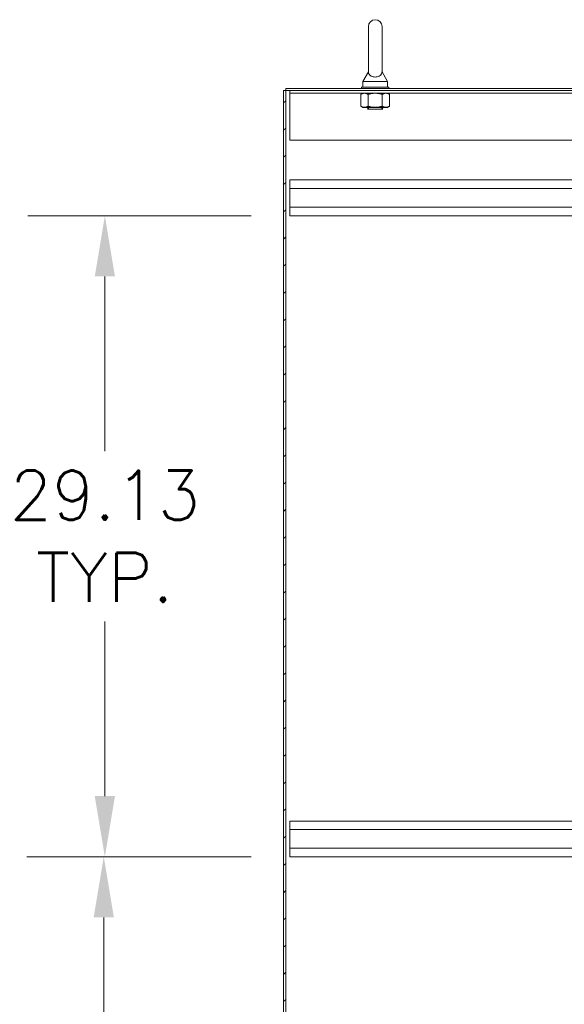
# Model space of a CAD drawing. Header units: inches. Extents: x 4 to 472, y 10 to 298.
# Tile 6 of 50: x 84 to 108, y 171 to 216. Entities that reach past the tile are written whole.
import ezdxf

# ---------------------------------------------------------------- set-up
doc = ezdxf.new("R2010")
doc.units = ezdxf.units.IN
doc.header["$LTSCALE"] = 28
doc.header["$MEASUREMENT"] = 0
for name, color, linetype, lineweight in [('Dimension (ANSI)', 7, 'Continuous', 5), ('Hatch (ANSI)', 7, 'Continuous', 5), ('Visible (ANSI)', 7, 'Continuous', 5)]:
    doc.layers.add(name, color=color, linetype=linetype, lineweight=lineweight)
doc.styles.add('ROMANS', font='romans.shx')
doc.dimstyles.new('Default (ANSI)', dxfattribs={"dimscale": 28, "dimtxt": 0.08, "dimasz": 0.098425, "dimexe": 0.125, "dimexo": 0.0625, "dimgap": 0.031496, "dimtad": 0, "dimtih": 1, "dimtoh": 1, "dimrnd": 1e-08, "dimzin": 0, "dimdsep": 46, "dimtxsty": 'ROMANS', "dimcen": 0.09, "dimdle": 0.393701, "dimclrd": 256, "dimclre": 256, "dimclrt": 256, "dimadec": 0, "dimazin": 0, "dimtfac": 1.25, "dimtofl": 0, "dimtmove": 0, "dimatfit": 3, "dimfxl": 0, "dimtolj": 1, "dimtzin": 0, "dimlwd": -1, "dimlwe": -1, "dimarcsym": 0})

# ---------------------------------------------------------------- blocks, each defined once
blk = doc.blocks.new('*D20')
at = {"layer": 'Defpoints', "color": 0}
for p in [(87.51, 206.814), (95.905, 206.814), (95.905, 177.689)]:
    blk.add_point(p, dxfattribs=at)
at = {"layer": 'Dimension (ANSI)'}
for p, q in [((94.155, 206.814), (84.01, 206.814)), ((87.51, 204.059), (87.51, 196.121)), ((87.51, 180.445), (87.51, 188.383)), ((94.155, 177.689), (84.01, 177.689))]:
    blk.add_line(p, q, dxfattribs=at)
for points in [[(87.051, 204.059), (87.969, 204.059), (87.51, 206.814)], [(87.051, 180.445), (87.969, 180.445), (87.51, 177.689)]]:
    blk.add_solid(points, dxfattribs=at)
at = {"layer": 'Dimension (ANSI)', "insert": (87.51, 192.252), "char_height": 2.24, "attachment_point": 5, "style": 'ROMANS'}
blk.add_mtext('\\A1;29.13\\PTYP.', dxfattribs=at)
blk = doc.blocks.new('*D31')
at = {"layer": 'Defpoints', "color": 0}
for p in [(95.905, 177.689), (87.461, 148.564), (95.905, 148.564)]:
    blk.add_point(p, dxfattribs=at)
at = {"layer": 'Dimension (ANSI)'}
for p, q in [((94.155, 177.689), (83.961, 177.689)), ((87.461, 174.934), (87.461, 166.996)), ((87.461, 151.32), (87.461, 159.258)), ((94.155, 148.564), (83.961, 148.564))]:
    blk.add_line(p, q, dxfattribs=at)
for points in [[(87.002, 174.934), (87.921, 174.934), (87.461, 177.689)], [(87.002, 151.32), (87.921, 151.32), (87.461, 148.564)]]:
    blk.add_solid(points, dxfattribs=at)
at = {"layer": 'Dimension (ANSI)', "insert": (87.461, 163.127), "char_height": 2.24, "attachment_point": 5, "style": 'ROMANS'}
blk.add_mtext('\\A1;29.13\\PTYP.', dxfattribs=at)

msp = doc.modelspace()

# ---------------------------------------------------------------- hatches: boundary and pattern name
at = {"layer": 'Hatch (ANSI)'}
h = msp.add_hatch(dxfattribs=at)
h.set_pattern_fill('ANSI31', color=256, scale=7, style=0)
h.paths.add_polyline_path([(95.7178, 212.5058), (95.6241, 212.5058), (95.6241, 140.5682), (95.7178, 140.5682)])

# ---------------------------------------------------------------- linework, layer by layer
at = {"layer": 'Visible (ANSI)'}
for p, q in [((99.4703, 215.412), (99.4703, 213.352)), ((100.0903, 213.352), (100.0903, 215.412)), ((99.4703, 213.352), (99.2203, 212.912)), ((100.0903, 213.352), (100.3403, 212.912)), ((95.7178, 212.5058), (95.6241, 212.5058)), ((95.6241, 212.5058), (95.6241, 140.5682)), ((131.6241, 212.5995), (95.7178, 212.5995)), ((95.7178, 212.5058), (95.7178, 212.5995)), ((95.7178, 140.5682), (95.7178, 212.5058)), ((131.6241, 212.5058), (95.7178, 212.5058)), ((95.9069, 212.3808), (95.9069, 212.5058)), ((100.4053, 212.662), (99.1553, 212.662)), ((99.1553, 212.662), (99.1553, 212.5995)), ((99.2203, 212.912), (100.3403, 212.912)), ((99.2203, 212.912), (99.2203, 212.662)), ((100.3403, 212.912), (100.3403, 212.662)), ((100.4053, 212.662), (100.4053, 212.5995)), ((95.9069, 212.3808), (131.5319, 212.3808)), ((95.9069, 212.3808), (95.9069, 212.3652)), ((95.9069, 212.3652), (95.9069, 210.2558)), ((99.2178, 212.3808), (99.1308, 212.3306)), ((99.1308, 212.3306), (99.1308, 211.79)), ((99.4555, 212.3306), (99.4555, 211.79)), ((100.105, 212.3306), (100.105, 211.79)), ((100.3428, 212.3808), (100.4298, 212.3306)), ((100.4298, 212.3306), (100.4298, 211.79)), ((99.2178, 211.7398), (99.1308, 211.79)), ((99.2178, 211.7398), (99.2932, 211.7398)), ((99.2932, 211.7398), (99.7803, 211.7398)), ((99.4053, 211.7398), (99.4053, 211.7357)), ((100.1553, 211.7357), (99.4053, 211.7357)), ((99.4653, 211.7045), (99.4053, 211.7357)), ((99.4653, 211.6795), (99.4317, 211.662)), ((100.1289, 211.662), (99.4317, 211.662)), ((99.7803, 211.7398), (100.2674, 211.7398)), ((100.0953, 211.7045), (100.1553, 211.7357)), ((100.0953, 211.6795), (100.1289, 211.662)), ((100.1553, 211.7398), (100.1553, 211.7357)), ((100.2674, 211.7398), (100.3428, 211.7398)), ((100.3428, 211.7398), (100.4298, 211.79)), ((95.9069, 210.2558), (131.5319, 210.2558)), ((95.9054, 208.4395), (131.2668, 208.4395)), ((95.9054, 208.0545), (95.9054, 208.4395)), ((95.9054, 208.0545), (95.9054, 207.1995)), ((95.9054, 208.0545), (131.37, 208.0545)), ((95.9054, 207.1995), (131.4207, 207.1995)), ((95.9054, 206.8145), (95.9054, 207.1995)), ((95.9054, 206.8145), (131.4207, 206.8145)), ((95.9054, 178.9295), (95.9054, 179.3145)), ((130.6554, 179.3145), (95.9054, 179.3145)), ((130.4438, 178.9295), (95.9054, 178.9295)), ((95.9054, 178.9295), (95.9054, 178.0745)), ((130.4438, 178.0745), (95.9054, 178.0745)), ((95.9054, 177.6895), (95.9054, 178.0745)), ((130.6554, 177.6895), (95.9054, 177.6895))]:
    msp.add_line(p, q, dxfattribs=at)
for centre, radius, start, end in [((99.7803, 215.412), 0.31, 0, 180), ((99.4588, 211.692), 0.0141, 297.5, 62.5), ((100.1018, 211.692), 0.0141, 117.5, 242.5)]:
    msp.add_arc(centre, radius, start, end, dxfattribs=at)
msp.add_open_spline([(100.0903, 213.352), (100.0903, 213.352), (100.0903, 213.3504), (100.0901, 213.3407), (100.0895, 213.328), (100.0825, 213.289), (100.0707, 213.2519), (100.018, 213.1926), (99.9914, 213.173), (99.9341, 213.144), (99.9032, 213.1333), (99.8383, 213.12), (99.806, 213.117), (99.7419, 213.118), (99.7113, 213.1217), (99.6521, 213.1352), (99.6246, 213.1451), (99.5721, 213.1714), (99.5488, 213.1884), (99.5071, 213.2302), (99.4918, 213.256), (99.4716, 213.3109), (99.4705, 213.3378), (99.4703, 213.3505), (99.4703, 213.352), (99.4703, 213.352)], degree=3, knots=[0.9142381, 0.9142381, 0.9142381, 0.9142381, 0.9520549, 0.9520549, 1.0311037, 1.0311037, 1.1787345, 1.1787345, 1.276263, 1.276263, 1.362415, 1.362415, 1.4398265, 1.4398265, 1.5142017, 1.5142017, 1.5926848, 1.5926848, 1.6852455, 1.6852455, 1.8026878, 1.8026878, 1.9462224, 1.9462224, 1.9858069, 1.9858069, 1.9858069, 1.9858069], dxfattribs=at)
for points in [[(99.2932, 212.3808), (99.2178, 212.3808), (99.1308, 212.3306)], [(99.4555, 212.3306), (99.3685, 212.3808), (99.2932, 212.3808)], [(99.7803, 212.3808), (99.6296, 212.3808), (99.4555, 212.3306)], [(100.105, 212.3306), (99.931, 212.3808), (99.7803, 212.3808)], [(100.2674, 212.3808), (100.1921, 212.3808), (100.105, 212.3306)], [(100.4298, 212.3306), (100.3428, 212.3808), (100.2674, 212.3808)], [(99.1308, 211.79), (99.2178, 211.7398), (99.2932, 211.7398)], [(99.2932, 211.7398), (99.3685, 211.7398), (99.4555, 211.79)], [(99.4555, 211.79), (99.6296, 211.7398), (99.7803, 211.7398)], [(99.7803, 211.7398), (99.931, 211.7398), (100.105, 211.79)], [(100.105, 211.79), (100.1921, 211.7398), (100.2674, 211.7398)], [(100.2674, 211.7398), (100.3428, 211.7398), (100.4298, 211.79)]]:
    msp.add_rational_spline(points, [1, 1.0379548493, 1], degree=2, dxfattribs=at)

# ---------------------------------------------------------------- dimensions: what is measured, and where the dimension line sits
at = {"layer": 'Dimension (ANSI)'}
for base, p2, picture, middle in [((87.5098634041, 206.8144916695), (95.9053893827, 206.8144916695), '*D20', (87.5098634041, 192.2519916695)), ((87.461453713, 148.5644916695), (95.9053893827, 148.5644916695), '*D31', (87.461453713, 163.1269916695))]:
    dim = msp.add_linear_dim(base=base, p1=(95.9053893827, 177.6894916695), p2=p2, angle=90, text='<>\\PTYP.', dimstyle='Default (ANSI)', override={"dimdec": 2, "dimtp": 0, "dimtm": 0, "dimtdec": 2, "dimatfit": 1}, dxfattribs=at)
    dim.commit()
    dim.dimension.update_dxf_attribs({"geometry": picture, "text_midpoint": middle, "dimtype": 160})

doc.saveas('drawing.dxf')
